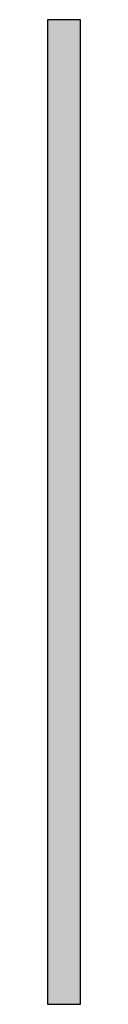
# Model space of a CAD drawing. Extents: x -61 to 61, y -9 to 171.
# Tile 1 of 2: x -61 to -55, y -9 to 171. Entities that reach past the tile are written whole.
import ezdxf

# ---------------------------------------------------------------- set-up
doc = ezdxf.new("R2010")
doc.units = 0
doc.layers.add('102', color=213, linetype='CONTINUOUS')

# ---------------------------------------------------------------- blocks, each defined once
blk = doc.blocks.new('RECT')
blk.add_solid([(-0.5, -0.5), (0.5, -0.5), (-0.5, 0.5), (0.5, 0.5)])

msp = doc.modelspace()

# ---------------------------------------------------------------- linework, layer by layer
at = {"layer": '102'}
for p, q in [((-55, 171), (-61, 171)), ((-61, 171), (-61, -9)), ((-55, -9), (-55, 171)), ((-61, -9), (-55, -9))]:
    msp.add_line(p, q, dxfattribs=at)

# ---------------------------------------------------------------- block references
at = {"layer": '102', "xscale": 6, "yscale": 18}
for p in [(-58, 162), (-58, 144), (-58, 126), (-58, 108), (-58, 90), (-58, 72), (-58, 54), (-58, 36), (-58, 18), (-58, 0)]:
    msp.add_blockref('RECT', p, dxfattribs=at)

doc.saveas('drawing.dxf')
